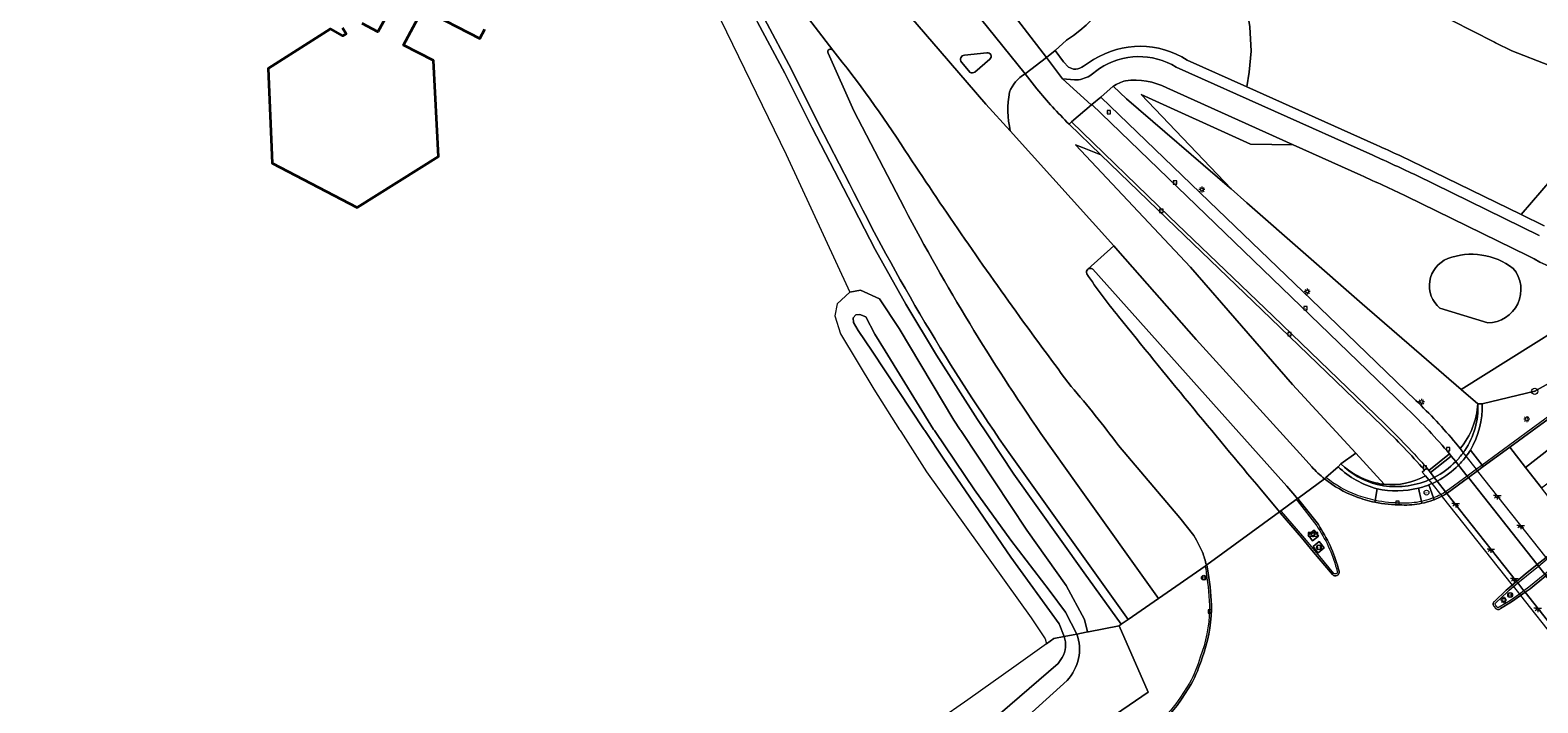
# Model space of a CAD drawing. Extents: x 152761 to 155748, y 459947 to 462743.
# Tile 53 of 256: x 153806 to 154006, y 460464 to 460553. Entities that reach past the tile are written whole.
import ezdxf
from ezdxf.enums import TextEntityAlignment as Align

# ---------------------------------------------------------------- set-up
doc = ezdxf.new("R2010")
doc.units = 0
doc.header["$LTSCALE"] = 0.75
doc.layers.get('0').update_dxf_attribs({"linetype": 'CONTINUOUS'})
for name, color, linetype, lineweight in [('B-RO-BV-GELEIDECONSTRUCTIE-GV', 251, 'CONTINUOUS', 18), ('B-RO-GR-BEPLANTING_CULTUUR_BOSPLANTSOEN-GV', 251, 'CONTINUOUS', 18), ('B-RO-GR-BOOM-S', 96, 'CONTINUOUS', 25), ('B-RO-GR-GROENVOORZIENING-GV', 251, 'CONTINUOUS', 18), ('B-RO-IE-MEUBILAIR_WEGMEUBILAIR-S', 251, 'CONTINUOUS', 25), ('B-RO-IE-TERREINAFSCHEIDING_KUNSTMATIG_MUUR-GV', 251, 'CONTINUOUS', 18), ('B-RO-KL-ET_LS_OV_LICHTMAST-S', 251, 'CONTINUOUS', 25), ('B-RO-KW-KUNSTWERK-GV', 251, 'CONTINUOUS', 18), ('B-RO-OG-BEBOUWING-GV', 6, 'CONTINUOUS', 35), ('B-RO-OG-TERREIN_CULTUURSCHEIDING-GV', 251, 'CONTINUOUS', 18), ('B-RO-OG-WATER-GV', 251, 'CONTINUOUS', 18), ('B-RO-OG-WATER_GREPPEL-GV', 251, 'CONTINUOUS', 18), ('B-RO-RI-GWA_KOLK-S', 251, 'CONTINUOUS', 25), ('B-RO-RI-GWA_RIOOLPUT-S', 251, 'CONTINUOUS', 25), ('B-RO-RI-HWA_GOOT_LIJNGOOT-G', 251, 'CONTINUOUS', 18), ('B-RO-VH-VERHARDING_ASFALT-GV', 251, 'CONTINUOUS', 18), ('B-RO-VH-VERHARDING_BETONSTRAATSTEEN-GV', 251, 'CONTINUOUS', 18), ('B-RO-VH-VERHARDING_GESLOTEN-GV', 251, 'CONTINUOUS', 18), ('B-RO-VH-VERHARDING_OPEN-GV', 251, 'CONTINUOUS', 18), ('B-RO-VH-VERHARDING_TEGEL-GV', 251, 'CONTINUOUS', 18), ('B-RO-VW-VERKEERSTEKEN_BORD-S', 251, 'CONTINUOUS', 25), ('B-RO-VW-VRI-S', 251, 'CONTINUOUS', 25)]:
    doc.layers.add(name, color=color, linetype=linetype, lineweight=lineweight)
doc.styles.add('NLCS-ISO', font='NLCS-ISO.ttf')

# ---------------------------------------------------------------- blocks, each defined once
blk = doc.blocks.new('SIE-WEG_VERKEERSBORD-SO')
at = {"color": 0, "linetype": 'ByBlock', "lineweight": 18}
blk.add_lwpolyline([(-1.125, -1.125), (1.125, -1.125), (1.125, 1.125), (-1.125, 1.125)], close=True, dxfattribs=at)
at = {"color": 0, "linetype": 'ByBlock', "lineweight": 18, "style": 'NLCS-ISO'}
blk.add_text('vb', height=1.5, dxfattribs=at).set_placement((0, 0), align=Align.MIDDLE_CENTER)
blk = doc.blocks.new('SIE-WEG_VERKEERSBORD_STRAATNAAM-SO')
at = {"color": 0, "linetype": 'ByBlock', "lineweight": 18}
blk.add_lwpolyline([(-3.25, -1.25), (3.25, -1.25), (3.25, 1.25), (-3.25, 1.25)], close=True, dxfattribs=at)
at = {"color": 0, "linetype": 'ByBlock', "lineweight": 18, "style": 'NLCS-ISO'}
blk.add_text('straat', height=1.5, dxfattribs=at).set_placement((0, 0.15), align=Align.MIDDLE_CENTER)
blk = doc.blocks.new('SKL-VRI_PAAL-SO')
at = {"lineweight": 18}
blk.add_circle((0, 0), 1.59, dxfattribs=at)
at = {"lineweight": 18, "style": 'NLCS-ISO'}
blk.add_text('vri', height=1.8, dxfattribs=at).set_placement((-0.06, 0.08), align=Align.MIDDLE_CENTER)
blk = doc.blocks.new('SKL-ET_OV_LICHTMAST-SO')
at = {"color": 0, "linetype": 'ByBlock', "lineweight": 18}
for points in [[(-1.25, 0), (-2, 0)], [(-1.41, 1.41), (-0.88, 0.88)], [(0, 2), (0, 1.25)], [(0.88, 0.88), (1.41, 1.41)], [(2, 0), (1.25, 0)], [(-1.41, -1.41), (-0.88, -0.88)], [(0, -1.25), (0, -2)], [(0.88, -0.88), (1.41, -1.41)]]:
    blk.add_lwpolyline(points, dxfattribs=at)
blk.add_circle((0, 0), 1, dxfattribs=at)
blk = doc.blocks.new('SRI-KOLK-SO')
at = {"color": 0, "linetype": 'ByBlock', "lineweight": 18}
blk.add_lwpolyline([(-1.125, -1.125), (1.125, -1.125), (1.125, 1.125), (-1.125, 1.125)], close=True, dxfattribs=at)
at = {"color": 0, "linetype": 'ByBlock', "lineweight": 18, "style": 'NLCS-ISO'}
blk.add_text('k', height=1.5, dxfattribs=at).set_placement((0, 0), align=Align.MIDDLE_CENTER)
blk = doc.blocks.new('SRI-PUT_INSPECTIEPUT_RIOOLPUT-SO')
at = {"color": 0, "linetype": 'ByBlock', "lineweight": 18}
blk.add_lwpolyline([(-1.12, -1.12), (1.12, -1.12), (1.12, 1.12), (-1.12, 1.12)], close=True, dxfattribs=at)
at = {"color": 0, "linetype": 'ByBlock', "lineweight": 18, "style": 'NLCS-ISO'}
blk.add_text('r', height=1.5, dxfattribs=at).set_placement((0, 0.28), align=Align.MIDDLE_CENTER)
blk = doc.blocks.new('SKL-ET_OV_LICHTPUNT-SO')
at = {"color": 0, "linetype": 'ByBlock', "lineweight": 18}
for points in [[(-1.25, 0), (-2.5, 0)], [(1.25, 0), (2.5, 0)], [(-0.92, -0.85), (-1.83, -1.7)], [(0, -1.25), (0, -2.5)], [(0.92, -0.85), (1.83, -1.7)]]:
    blk.add_lwpolyline(points, dxfattribs=at)
blk.add_lwpolyline([(0, 0), (1.25, 0, -1), (-1.25, 0)], format="xyb", close=True, dxfattribs=at)
blk = doc.blocks.new('SGR-BOOM_01-SO')
at = {"linetype": 'ByBlock', "lineweight": 18}
h = blk.add_hatch(color=0, dxfattribs=at)
h.dxf.hatch_style = 1
edge = h.paths.add_edge_path()
edge.add_arc((0, 0), 0.25, 0, 360)
at = {"color": 0, "linetype": 'ByBlock', "lineweight": 18}
for radius in [2, 0.25]:
    blk.add_circle((0, 0), radius, dxfattribs=at)

msp = doc.modelspace()

# ---------------------------------------------------------------- linework, layer by layer
at = {"layer": 'B-RO-BV-GELEIDECONSTRUCTIE-GV', "flags": 128}
for points in [[(154048.976, 460521.509), (154046.578, 460519.105), (154045.233, 460517.756), (154037.334, 460509.838), (154027.176, 460500.188), (154026.185, 460499.336), (154023.383, 460496.926), (154016.473, 460491.092), (154014.937, 460489.896), (154010.792, 460486.511), (154006.796, 460483.248), (154005.624, 460482.291), (154004.047, 460481.003), (154002.903, 460480.056), (154002.331, 460479.584), (154001.738, 460479.093), (154001.539, 460478.904), (153999.981, 460477.427)], [(154000.145, 460477.238), (154001.697, 460478.71), (154001.904, 460478.906), (154002.487, 460479.388), (154003.058, 460479.86), (154004.206, 460480.81), (154005.779, 460482.095), (154005.787, 460482.101), (154006.951, 460483.052), (154015.093, 460489.701), (154016.63, 460490.898), (154023.545, 460496.736), (154025.058, 460498.036), (154026.019, 460498.864), (154027.344, 460500.002), (154037.509, 460509.659), (154046.754, 460518.928), (154049.164, 460521.344)], [(154016.159, 460508.462), (154004.816, 460500.189), (153998.352, 460495.437), (153998.506, 460495.24), (154001.99, 460497.801), (154004.964, 460499.987), (154016.306, 460508.26)], [(154000.761, 460476.465), (154002.24, 460477.346), (154003.428, 460478.198), (154004.031, 460478.631), (154004.687, 460479.101), (154006.786, 460480.822), (154006.795, 460480.829), (154007.955, 460481.78), (154010.151, 460483.581), (154011.927, 460485.055), (154014.656, 460487.318), (154025.58, 460496.381), (154026.714, 460497.33), (154027.294, 460497.886), (154031.793, 460502.194)], [(154026.893, 460497.848), (154026.547, 460497.516), (154025.948, 460497.015), (154025.42, 460496.573), (154009.992, 460483.774), (154007.8, 460481.977), (154006.64, 460481.025), (154006.631, 460481.018), (154004.535, 460479.299), (154003.876, 460478.827), (154003.273, 460478.395), (154002.103, 460477.555), (154000.614, 460476.668)], [(153993.685, 460491.702), (153993.727, 460491.728), (153996.527, 460493.786), (153997.757, 460494.69), (153998.506, 460495.24), (153998.352, 460495.437), (153997.602, 460494.887), (153996.372, 460493.982), (153993.587, 460491.936), (153993.528, 460491.9)], [(153977.702, 460493.79), (153977.511, 460493.622)], [(153976.89, 460487.24), (153976.707, 460487.578), (153974.088, 460490.917), (153973.977, 460491.041), (153973.775, 460490.893)], [(153991.99, 460490.867), (153991.905, 460491.103)], [(153991.905, 460491.103), (153991.99, 460490.867)], [(153978.741, 460481.134), (153976.264, 460484.105), (153974.646, 460486.044), (153971.839, 460489.306), (153971.75, 460489.414), (153971.547, 460489.266), (153971.65, 460489.143), (153974.457, 460485.881), (153976.076, 460483.94), (153978.551, 460480.972)], [(153973.775, 460490.893), (153973.891, 460490.763), (153976.51, 460487.424), (153976.675, 460487.111)], [(153984.212, 460490.777), (153984.17, 460490.531)], [(153984.17, 460490.531), (153984.212, 460490.777)], [(153990.384, 460490.391), (153990.328, 460490.635)], [(153990.328, 460490.635), (153990.384, 460490.391)], [(153991.816, 460490.802), (153991.903, 460490.834), (153991.99, 460490.867)], [(153961.949, 460482.257), (153961.728, 460482.103)], [(153999.973, 460476.736), (154000.066, 460476.572)], [(154000.279, 460476.703), (154000.165, 460476.905)], [(153959.681, 460466.608), (153958.487, 460464.776)], [(153958.617, 460464.518), (153958.696, 460464.64), (153959.896, 460466.48)]]:
    msp.add_lwpolyline(points, dxfattribs=at)
at = {"layer": 'B-RO-BV-GELEIDECONSTRUCTIE-GV'}
for points in [[(153977.511, 460493.622, 0.0793855), (153981.629, 460491.277)], [(153981.718, 460491.511, -0.0785692), (153977.702, 460493.79)], [(153981.629, 460491.277, 0.0393164), (153984.17, 460490.531)], [(153984.212, 460490.777, -0.0394201), (153981.718, 460491.511)], [(153991.649, 460491.008, -0.0341232), (153990.328, 460490.635)], [(153991.905, 460491.103, -0.0103004), (153991.649, 460491.008)], [(153992.868, 460491.532, -0.0259076), (153991.905, 460491.103)], [(153991.99, 460490.867, 0.0264305), (153993.027, 460491.333)], [(153993.528, 460491.9, -0.0190255), (153992.868, 460491.532)], [(153993.027, 460491.333, 0.0189203), (153993.685, 460491.702)], [(153984.17, 460490.531, 0.0536454), (153987.732, 460490.174)], [(153987.737, 460490.424, -0.0536191), (153984.212, 460490.777)], [(153987.732, 460490.174, 0.0629816), (153990.384, 460490.391)], [(153990.328, 460490.635, -0.0636683), (153987.737, 460490.424)], [(153990.384, 460490.391, 0.0354965), (153991.816, 460490.802)], [(153976.675, 460487.111, -0.0849874), (153979.194, 460481.376)], [(153979.436, 460481.437, 0.0848561), (153976.89, 460487.24)], [(153961.728, 460482.103, -0.0226715), (153961.892, 460481.138)], [(153961.892, 460481.138, -0.0358144), (153962.327, 460476.309)], [(153962.14, 460481.173, 0.0247884), (153961.949, 460482.257)], [(153962.577, 460476.307, 0.0355613), (153962.14, 460481.173)], [(153978.551, 460480.972, 0.347926), (153979.177, 460480.854)], [(153979.194, 460481.376, -0.7882305), (153978.741, 460481.134)], [(153979.307, 460480.951, 0.261465), (153979.436, 460481.437)], [(153979.177, 460480.854, 0.07397), (153979.307, 460480.951)], [(153999.981, 460477.427, 0.4659795), (153999.973, 460476.736)], [(154000.165, 460476.905, -0.5286064), (154000.145, 460477.238)], [(153962.327, 460476.309, -0.0807708), (153961.093, 460470.046)], [(153961.331, 460469.968, 0.0804768), (153962.577, 460476.307)], [(154000.066, 460476.572, 0.447292), (154000.761, 460476.465)], [(154000.614, 460476.668, -0.4570329), (154000.279, 460476.703)], [(153961.093, 460470.046, -0.0540613), (153959.681, 460466.608)], [(153959.896, 460466.48, 0.0537199), (153961.331, 460469.968)], [(153958.487, 460464.776, -0.0851394), (153955.588, 460461.484)], [(153956.914, 460462.343, 0.0541034), (153958.617, 460464.518)]]:
    msp.add_lwpolyline(points, format="xyb", dxfattribs=at)
at = {"layer": 'B-RO-GR-BEPLANTING_CULTUUR_BOSPLANTSOEN-GV', "flags": 128}
for points in [[(153925.206, 460586.581), (153926.497, 460585.942), (153940.42, 460579.628), (153951.352, 460574.589), (153955.904, 460572.33), (153959.953, 460570.321), (153968.478, 460566.103), (153980.478, 460560.473), (153991.59, 460555.618), (153999.875, 460551.399), (154000, 460551.335), (154000.125, 460551.271), (154002.253, 460550.187), (154012.251, 460546.329), (154017.168, 460544.372), (154020.244, 460551.787), (154000, 460559.361), (153963.915, 460575.194), (153953.128, 460579.93), (153941.362, 460584.972), (153927.619, 460591.115)], [(153913.116, 460516.74), (153912.779, 460515.188), (153913.531, 460512.812), (153917.93, 460505.475), (153921.361, 460500.125), (153921.441, 460500), (153921.521, 460499.875), (153924.932, 460494.557), (153938.748, 460475.239), (153940.609, 460472.486), (153940.768, 460471.822), (153941.743, 460472.518), (153943.096, 460472.782), (153942.439, 460474.479), (153936.066, 460483.258), (153927.101, 460496.379), (153924.784, 460499.875), (153924.701, 460500), (153924.618, 460500.125), (153917.746, 460510.495), (153915.879, 460513.224), (153915.246, 460514.298), (153915.216, 460514.922), (153915.588, 460515.32), (153916.104, 460515.352), (153916.899, 460515.02), (153918.082, 460512.772), (153919.439, 460510.547), (153925.856, 460500.162), (153925.881, 460500.125), (153925.966, 460500), (153926.051, 460499.875), (153931.273, 460492.178), (153936.043, 460485.536), (153941.121, 460478.929), (153943.3, 460476.003), (153944.785, 460473.113), (153946.01, 460473.352), (153946.187, 460473.387), (153945.772, 460475.045), (153943.384, 460479.532), (153938.175, 460486.839), (153929.535, 460499.875), (153929.452, 460500), (153929.369, 460500.125), (153928.54, 460501.376), (153921.305, 460513.509), (153918.71, 460517.416), (153916.187, 460518.56), (153914.771, 460518.32)]]:
    msp.add_lwpolyline(points, close=True, dxfattribs=at)
for points in [[(154017.168, 460544.372), (154012.251, 460546.329), (154002.253, 460550.187), (154000.125, 460551.271), (154000, 460551.335), (153999.875, 460551.399), (153991.59, 460555.618), (153980.478, 460560.473), (153968.478, 460566.103), (153959.953, 460570.321), (153955.904, 460572.33), (153959.287, 460569.796), (153961.986, 460567.013), (153964.568, 460563.141), (153965.982, 460559.931), (153967.116, 460556.576), (153967.628, 460553.367), (153967.83, 460550.152), (153967.564, 460547.399), (153967.243, 460545.446), (153984.443, 460537.726)], [(153897.7, 460554.351), (153906.349, 460536.501), (153914.771, 460518.32), (153916.187, 460518.56), (153918.71, 460517.416), (153921.305, 460513.509), (153928.54, 460501.376), (153929.369, 460500.125), (153929.452, 460500), (153929.535, 460499.875), (153938.175, 460486.839), (153943.384, 460479.532), (153945.772, 460475.045), (153946.187, 460473.387), (153946.34, 460473.417), (153950.36, 460474.202), (153950.661, 460474.411), (153945.763, 460481.212), (153936.468, 460494.259), (153933.091, 460499.322), (153933.008, 460499.447), (153932.926, 460499.57), (153931.656, 460501.474), (153926.246, 460509.983), (153922.172, 460516.713), (153918.14, 460523.95), (153914.537, 460530.859), (153909.751, 460540.111), (153906.176, 460547.256), (153902.587, 460554)], [(153990.287, 460535.011), (154003.502, 460528.553), (154007.623, 460533.323), (154022.955, 460542.114), (154022.214, 460542.363), (154017.168, 460544.372)]]:
    msp.add_lwpolyline(points, dxfattribs=at)
at = {"layer": 'B-RO-GR-BEPLANTING_CULTUUR_BOSPLANTSOEN-GV'}
msp.add_lwpolyline([(153984.443, 460537.726, -0.0083347), (153990.287, 460535.011)], format="xyb", dxfattribs=at)
at = {"layer": 'B-RO-GR-GROENVOORZIENING-GV', "flags": 128}
for points in [[(153997.779, 460503.545), (153995.592, 460505.437), (153982.511, 460516.755), (153967.257, 460530.125), (153965.172, 460531.953), (153964.945, 460532.152), (153951.351, 460543.845), (153949.583, 460545.522), (153947.958, 460544.092), (153962.273, 460530.273), (153979.184, 460514.01), (153989.581, 460503.987)], [(153945.515, 460537.428), (153944.622, 460537.784), (153959.801, 460521.602), (153973.263, 460506.104), (153981.636, 460497.018), (153985.421, 460492.91)], [(153985.184, 460500.607), (153970.422, 460514.838), (153956.681, 460528.026), (153947.968, 460536.45), (153945.515, 460537.428)], [(153995.592, 460505.437), (153997.779, 460503.545), (153998.345, 460503.544), (154005.294, 460505.196), (154011.421, 460508.653), (154018.525, 460512.93), (154023.417, 460516.039), (154025.466, 460519.789)], [(154017.664, 460519.288), (153995.592, 460505.437)], [(154026.029, 460519.752), (154025.965, 460519.899), (154025.466, 460519.789), (154023.417, 460516.039), (154018.525, 460512.93), (154011.421, 460508.653), (154005.294, 460505.196), (153998.345, 460503.544)], [(153996.797, 460497.431), (153998.352, 460495.437), (153998.506, 460495.24), (154001.99, 460497.801), (154004.964, 460499.987), (154016.306, 460508.26)], [(153985.421, 460492.91), (153981.636, 460497.018), (153979.673, 460495.593)], [(153994.878, 460498.346), (153995.441, 460497.628)], [(153979.326, 460495.215), (153977.702, 460493.79), (153977.519, 460493.629), (153977.511, 460493.622)], [(153990.874, 460494.044), (153990.408, 460494.523), (153990.721, 460494.788)], [(153984.17, 460490.531), (153984.212, 460490.777), (153984.471, 460492.302)], [(153961.949, 460482.257), (153961.909, 460482.229), (153961.728, 460482.103), (153955.573, 460477.825), (153951.556, 460475.033), (153950.661, 460474.411), (153950.36, 460474.202), (153954.208, 460465.427), (153937.913, 460454.293), (153918.505, 460440.899), (153911.846, 460436.304), (153892.755, 460420.817), (153891.519, 460419.768), (153882.176, 460411.839), (153868.788, 460398.624), (153859.969, 460388.943), (153847.219, 460374.788), (153840.185, 460368.69), (153827.938, 460352.574), (153820.366, 460342.378), (153814.315, 460333.835), (153807.295, 460323.362), (153799.042, 460309.658)], [(153937.913, 460454.293), (153954.208, 460465.427), (153950.36, 460474.202), (153946.34, 460473.417)], [(153946.34, 460473.417), (153946.187, 460473.387), (153946.01, 460473.352), (153944.785, 460473.113)], [(153943.096, 460472.782), (153941.743, 460472.518), (153940.768, 460471.822), (153936.76, 460468.958), (153930.395, 460464.41), (153928.913, 460463.38), (153908.665, 460449.306), (153902.802, 460445.098), (153891.917, 460437.287), (153889.828, 460435.788), (153869.017, 460422.034)], [(153943.483, 460466.983), (153936.541, 460460.671), (153913.001, 460444.956), (153912.887, 460444.88), (153896.13, 460433.197), (153888.788, 460427.683), (153883.49, 460423.702), (153881.754, 460426.021), (153890.794, 460432.77), (153895.476, 460436.265), (153908.76, 460444.626), (153912.147, 460446.757), (153934.65, 460462.604), (153942.302, 460469.224), (153942.861, 460470.016)], [(153958.617, 460464.518), (153958.696, 460464.64), (153959.896, 460466.48)]]:
    msp.add_lwpolyline(points, dxfattribs=at)
at = {"layer": 'B-RO-GR-GROENVOORZIENING-GV'}
for points in [[(153989.581, 460503.987, -0.0270636), (153994.878, 460498.346)], [(153995.441, 460497.628, 0.1588398), (153997.779, 460503.545)], [(153998.345, 460503.544, -0.1445765), (153996.797, 460497.431)], [(153990.721, 460494.788, 0.0204303), (153985.184, 460500.607)], [(153984.471, 460492.302, -0.1261043), (153979.326, 460495.215)], [(153979.673, 460495.593, 0.1239402), (153984.264, 460493.1)], [(153977.511, 460493.622, 0.0793855), (153981.629, 460491.277)], [(153984.264, 460493.1, 0.0309889), (153985.421, 460492.91)], [(153985.421, 460492.91, 0.1532789), (153990.874, 460494.044)], [(153981.629, 460491.277, 0.0393164), (153984.17, 460490.531)], [(153962.14, 460481.173, 0.0247884), (153961.949, 460482.257)], [(153962.577, 460476.307, 0.0355613), (153962.14, 460481.173)], [(153961.331, 460469.968, 0.0804768), (153962.577, 460476.307)], [(153944.785, 460473.113, -0.2818584), (153943.483, 460466.983)], [(153942.861, 460470.016, 0.2201814), (153943.096, 460472.782)], [(153959.896, 460466.48, 0.0537199), (153961.331, 460469.968)], [(153956.914, 460462.343, 0.0541034), (153958.617, 460464.518)]]:
    msp.add_lwpolyline(points, format="xyb", dxfattribs=at)
at = {"layer": 'B-RO-IE-TERREINAFSCHEIDING_KUNSTMATIG_MUUR-GV'}
for points in [[(153997.779, 460503.545, -0.1601171), (153996.066, 460497.392)], [(153996.797, 460497.431, 0.1445765), (153998.345, 460503.544)], [(153995.858, 460497.095, -0.0359336), (153994.853, 460495.901)], [(153996.066, 460497.392, -0.0061001), (153995.858, 460497.095)], [(153996.241, 460496.61, 0.0223826), (153996.797, 460497.431)], [(153979.326, 460495.215, 0.1261043), (153984.471, 460492.302)], [(153984.494, 460492.871, -0.1324067), (153979.673, 460495.593)], [(153994.853, 460495.901, -0.0821105), (153992.018, 460493.807)], [(153992.397, 460493.328, 0.0783118), (153995.229, 460495.426)], [(153995.229, 460495.426, 0.0337049), (153996.241, 460496.61)], [(153990.959, 460493.335, -0.1478774), (153984.494, 460492.871)], [(153991.324, 460493.482, -0.0080215), (153990.959, 460493.335)], [(153991.286, 460492.822, 0.0117867), (153991.708, 460492.997)], [(153992.018, 460493.807, -0.0163198), (153991.324, 460493.482)], [(153991.708, 460492.997, 0.0169371), (153992.397, 460493.328)], [(153984.471, 460492.302, 0.111069), (153989.927, 460492.396)], [(153989.927, 460492.396, 0.0147928), (153990.67, 460492.601)], [(153990.67, 460492.601, 0.0139763), (153991.286, 460492.822)]]:
    msp.add_lwpolyline(points, format="xyb", dxfattribs=at)
at = {"layer": 'B-RO-IE-TERREINAFSCHEIDING_KUNSTMATIG_MUUR-GV', "flags": 128}
for points in [[(153998.345, 460503.544), (153997.779, 460503.545)], [(153979.673, 460495.593), (153979.326, 460495.215)]]:
    msp.add_lwpolyline(points, dxfattribs=at)
at = {"layer": 'B-RO-KW-KUNSTWERK-GV'}
for points in [[(153995.858, 460497.095, -0.0359336), (153994.853, 460495.901)], [(153994.853, 460495.901, -0.0821105), (153992.018, 460493.807)], [(153992.018, 460493.807, -0.0163198), (153991.324, 460493.482)]]:
    msp.add_lwpolyline(points, format="xyb", dxfattribs=at)
at = {"layer": 'B-RO-KW-KUNSTWERK-GV', "flags": 128}
for points in [[(154020.284, 460466.171), (154019.903, 460466.654), (154018.385, 460468.576), (154016.467, 460471.005), (154016.357, 460471.144), (154012.886, 460475.537), (154012.727, 460475.74), (154007.955, 460481.78), (154007.8, 460481.977), (154006.951, 460483.052), (154006.796, 460483.248), (153997.757, 460494.69), (153997.602, 460494.887), (153996.241, 460496.61), (153995.858, 460497.095)], [(153991.324, 460493.482), (153991.708, 460492.997), (153992.868, 460491.532), (153993.027, 460491.333), (153993.087, 460491.256), (154002.331, 460479.584), (154002.487, 460479.388), (154003.273, 460478.395), (154003.428, 460478.198), (154008.229, 460472.137), (154008.723, 460471.513), (154008.889, 460471.304), (154011.865, 460467.546), (154011.975, 460467.407), (154013.852, 460465.036), (154015.432, 460463.042), (154015.788, 460462.592)]]:
    msp.add_lwpolyline(points, dxfattribs=at)
at = {"layer": 'B-RO-OG-BEBOUWING-GV', "flags": 128}
for points in [[(153854.99, 460557.47), (153852.412, 460552.704), (153850.319, 460553.82)], [(153847.713, 460553.249), (153848.204, 460552.44), (153847.777, 460552.2), (153846.124, 460553.122), (153837.894, 460547.885), (153838.446, 460535.337), (153849.642, 460529.508), (153860.419, 460536.256), (153859.766, 460548.935), (153855.788, 460550.959), (153858.329, 460555.722), (153865.864, 460551.844), (153866.547, 460553.087)]]:
    msp.add_lwpolyline(points, dxfattribs=at)
at = {"layer": 'B-RO-OG-TERREIN_CULTUURSCHEIDING-GV', "flags": 128}
for points in [[(153959.36, 460548.985), (153967.243, 460545.446), (153967.564, 460547.399), (153967.83, 460550.152), (153967.628, 460553.367), (153967.116, 460556.576), (153965.982, 460559.931), (153964.568, 460563.141), (153961.986, 460567.013), (153959.287, 460569.796), (153955.904, 460572.33), (153951.352, 460574.589), (153940.42, 460579.628), (153926.497, 460585.942), (153925.206, 460586.581), (153916.475, 460590.9), (153899.85, 460599.031), (153881.986, 460607.794), (153863.032, 460617.326), (153849.396, 460624.163), (153831.468, 460633.486), (153818.493, 460639.951), (153798.031, 460650.015)], [(153893.505, 460571.347), (153892.48, 460571.291), (153892.352, 460571.304), (153896.101, 460565.319), (153898.421, 460561.348), (153899.427, 460559.742), (153902.587, 460554), (153906.176, 460547.256), (153909.751, 460540.111), (153914.537, 460530.859), (153918.14, 460523.95), (153922.172, 460516.713), (153926.246, 460509.983), (153931.656, 460501.474), (153932.926, 460499.57), (153933.008, 460499.447), (153933.091, 460499.322), (153936.468, 460494.259), (153945.763, 460481.212), (153950.661, 460474.411), (153951.556, 460475.033), (153936.021, 460496.79)], [(153912.514, 460550.299), (153902.301, 460563.632), (153896.387, 460571.503), (153893.505, 460571.347), (153896.951, 460565.845), (153899.284, 460561.852), (153900.291, 460560.247), (153903.482, 460554.448), (153907.051, 460547.742), (153910.639, 460540.57), (153914.733, 460532.627)], [(153914.733, 460532.627), (153910.639, 460540.57), (153907.051, 460547.742), (153903.482, 460554.448), (153900.291, 460560.247), (153899.284, 460561.852), (153896.951, 460565.845), (153893.505, 460571.347)], [(153943.408, 460551.609), (153941.909, 460550.257), (153943.019, 460548.733), (153943.686, 460548.066), (153944.344, 460547.776), (153944.661, 460547.787)], [(153921.995, 460529.412), (153915.296, 460542.26), (153911.931, 460549.89)], [(153911.931, 460549.89), (153915.296, 460542.26), (153921.995, 460529.412)], [(153945.665, 460548.169), (153947.003, 460549.052)], [(153939.499, 460545.189), (153937.936, 460547.167)], [(153949.583, 460545.522), (153951.351, 460543.845), (153964.945, 460532.152), (153965.172, 460531.953), (153953.301, 460544.417), (153967.728, 460537.866), (153973.359, 460537.793), (153956.678, 460545.31)], [(153982.319, 460533.755), (153973.359, 460537.793), (153967.728, 460537.866), (153953.301, 460544.417), (153965.172, 460531.953), (153967.257, 460530.125), (153982.511, 460516.755), (153995.592, 460505.437), (154017.664, 460519.288)], [(154037.87, 460535.736), (154035.903, 460536.748), (154029.978, 460539.756), (154022.955, 460542.114), (154007.623, 460533.323), (154003.502, 460528.553), (154006.537, 460527.07)], [(153935.99, 460539.627), (153949.665, 460524.408), (153950.211, 460523.801), (153960.55, 460512.028), (153974.696, 460496.499), (153975.828, 460495.22)], [(153977.519, 460493.629), (153977.702, 460493.79), (153979.326, 460495.215), (153979.673, 460495.593), (153981.636, 460497.018), (153973.263, 460506.104), (153959.801, 460521.602), (153944.622, 460537.784), (153945.515, 460537.428), (153947.968, 460536.45), (153943.756, 460540.514)], [(154004.453, 460523.118), (153988.314, 460530.995)], [(153992.753, 460516.175), (153999.083, 460514.266)], [(153999.083, 460514.266), (153992.753, 460516.175)], [(153936.021, 460496.79), (153951.556, 460475.033), (153955.573, 460477.825), (153944.904, 460492.765), (153940.032, 460499.64)], [(153940.032, 460499.64), (153944.904, 460492.765), (153955.573, 460477.825), (153961.728, 460482.103), (153961.909, 460482.229)], [(153961.383, 460483.93), (153960.583, 460485.523), (153960.226, 460486.151), (153958.414, 460488.453), (153950.268, 460498.047)]]:
    msp.add_lwpolyline(points, dxfattribs=at)
at = {"layer": 'B-RO-OG-TERREIN_CULTUURSCHEIDING-GV'}
for points in [[(153951.514, 460566.021, -0.257134), (153943.408, 460551.609)], [(153947.003, 460549.052, -0.2904425), (153959.36, 460548.985)], [(153911.931, 460549.89, -0.9376505), (153912.514, 460550.299)], [(153912.514, 460550.299, 0.9376505), (153911.931, 460549.89)], [(153922.069, 460537.068, 0.0260698), (153912.514, 460550.299)], [(153937.936, 460547.167, 0.1741854), (153935.872, 460544.719)], [(153944.661, 460547.787, 0.1072084), (153945.665, 460548.169)], [(153943.756, 460540.514, -0.0270553), (153939.499, 460545.189)], [(153951.192, 460546.248, 0.0621222), (153949.583, 460545.522)], [(153956.678, 460545.31, 0.1560227), (153951.192, 460546.248)], [(153935.872, 460544.719, 0.0997654), (153935.99, 460539.627)], [(153937.199, 460515.101, -0.0111894), (153922.069, 460537.068)], [(153988.314, 460530.995, 0.0046775), (153982.319, 460533.755)], [(153914.733, 460532.627, 0.0372724), (153936.021, 460496.79)], [(153936.021, 460496.79, -0.0372724), (153914.733, 460532.627)], [(153930.627, 460514.171, -0.0170521), (153921.995, 460529.412)], [(153921.995, 460529.412, 0.0170521), (153930.627, 460514.171)], [(154002.458, 460521.45, 0.2585067), (153993.804, 460522.739)], [(153993.804, 460522.739, -0.2585067), (154002.458, 460521.45)], [(154017.664, 460519.288, -0.1236704), (154004.453, 460523.118)], [(153993.804, 460522.739, 0.563522), (153992.753, 460516.175)], [(153992.753, 460516.175, -0.563522), (153993.804, 460522.739)], [(153999.083, 460514.266, 0.6382235), (154002.458, 460521.45)], [(154002.458, 460521.45, -0.6382235), (153999.083, 460514.266)], [(153944.022, 460505.846, -0.0048532), (153937.199, 460515.101)], [(153940.032, 460499.64, -0.0150478), (153930.627, 460514.171)], [(153930.627, 460514.171, 0.0150478), (153940.032, 460499.64)], [(153950.268, 460498.047, 0.0202879), (153944.022, 460505.846)], [(153975.828, 460495.22, 0.0371751), (153977.519, 460493.629)], [(153961.909, 460482.229, 0.0211421), (153961.383, 460483.93)]]:
    msp.add_lwpolyline(points, format="xyb", dxfattribs=at)
at = {"layer": 'B-RO-OG-WATER-GV', "flags": 128}
msp.add_lwpolyline([(153944.785, 460473.113), (153943.3, 460476.003), (153941.121, 460478.929), (153936.043, 460485.536), (153931.273, 460492.178), (153926.051, 460499.875), (153925.966, 460500), (153925.881, 460500.125), (153925.856, 460500.162), (153919.439, 460510.547), (153918.082, 460512.772), (153916.899, 460515.02), (153916.104, 460515.352), (153915.588, 460515.32), (153915.216, 460514.922), (153915.246, 460514.298), (153915.879, 460513.224), (153917.746, 460510.495), (153924.618, 460500.125), (153924.701, 460500), (153924.784, 460499.875), (153927.101, 460496.379), (153936.066, 460483.258), (153942.439, 460474.479), (153943.096, 460472.782), (153944.276, 460473.013)], close=True, dxfattribs=at)
at = {"layer": 'B-RO-OG-WATER_GREPPEL-GV', "flags": 128}
for points in [[(153944.785, 460473.113), (153944.276, 460473.013), (153943.096, 460472.782)], [(153942.861, 460470.016), (153942.302, 460469.224), (153934.65, 460462.604), (153912.147, 460446.757), (153908.76, 460444.626), (153895.476, 460436.265), (153890.794, 460432.77), (153881.754, 460426.021), (153883.49, 460423.702), (153888.788, 460427.683), (153896.13, 460433.197), (153912.887, 460444.88), (153913.001, 460444.956), (153936.541, 460460.671), (153943.483, 460466.983)]]:
    msp.add_lwpolyline(points, dxfattribs=at)
at = {"layer": 'B-RO-OG-WATER_GREPPEL-GV'}
for points in [[(153943.483, 460466.983, 0.2818584), (153944.785, 460473.113)], [(153943.096, 460472.782, -0.2201814), (153942.861, 460470.016)]]:
    msp.add_lwpolyline(points, format="xyb", dxfattribs=at)
at = {"layer": 'B-RO-RI-HWA_GOOT_LIJNGOOT-G', "flags": 128}
msp.add_lwpolyline([(153944.057, 460540.806), (153956.968, 460528.323), (153970.709, 460515.136), (153985.472, 460500.904)], dxfattribs=at)
at = {"layer": 'B-RO-RI-HWA_GOOT_LIJNGOOT-G'}
msp.add_lwpolyline([(153985.472, 460500.904, -0.0202562), (153991.032, 460495.061)], format="xyb", dxfattribs=at)
at = {"layer": 'B-RO-VH-VERHARDING_ASFALT-GV', "flags": 128}
for points in [[(153910.962, 460567.792), (153905.854, 460571.718), (153903.177, 460574.081), (153894.41, 460581.104), (153891.233, 460577.113), (153893.57, 460574.857), (153894.653, 460573.811), (153895.303, 460572.946), (153896.387, 460571.503), (153902.301, 460563.632), (153912.514, 460550.299)], [(153946.256, 460521.345), (153949.665, 460524.408), (153935.99, 460539.627), (153932.749, 460543.152), (153926.731, 460550.161), (153920.9, 460556.931)], [(153920.9, 460556.931), (153926.731, 460550.161), (153932.749, 460543.152), (153935.99, 460539.627)], [(153938.178, 460558.595), (153936.5, 460557.322), (153935.299, 460556.411), (153940.761, 460549.344), (153941.909, 460550.257)], [(153937.936, 460547.167), (153932.042, 460554.471)], [(153941.909, 460550.257), (153943.408, 460551.609)], [(153930.668, 460547.359), (153929.534, 460548.719)], [(153929.917, 460549.638), (153932.893, 460549.961)], [(153933.288, 460549.117), (153931.317, 460547.381)], [(153943.756, 460540.514), (153944.057, 460540.806), (153946.71, 460543.058), (153946.689, 460543.079), (153942.893, 460546.495), (153940.761, 460549.344), (153937.936, 460547.167), (153939.499, 460545.189)], [(153947.78, 460547.886), (153946.5, 460546.917)], [(153983.907, 460536.404), (153957.914, 460548.055)], [(153944.454, 460546.352), (153942.893, 460546.495), (153946.689, 460543.079), (153946.71, 460543.058), (153946.757, 460543.098), (153947.958, 460544.092), (153949.583, 460545.522)], [(153956.678, 460545.31), (153973.359, 460537.793), (153982.319, 460533.755)], [(154005.908, 460525.789), (153989.737, 460533.714)], [(153988.314, 460530.995), (154004.453, 460523.118)], [(153975.828, 460495.22), (153974.696, 460496.499), (153960.55, 460512.028), (153950.211, 460523.801), (153949.665, 460524.408), (153946.256, 460521.345)], [(153946.881, 460521.325), (153971.388, 460493.954), (153972.531, 460492.643), (153973.598, 460491.421), (153973.927, 460491.004), (153973.977, 460491.041), (153977.511, 460493.622), (153977.519, 460493.629)], [(153950.268, 460498.047), (153958.414, 460488.453), (153960.226, 460486.151), (153960.583, 460485.523), (153961.383, 460483.93)], [(153961.909, 460482.229), (153961.949, 460482.257), (153971.547, 460489.266), (153971.556, 460489.273), (153970.284, 460490.793), (153969.148, 460492.173)]]:
    msp.add_lwpolyline(points, dxfattribs=at)
at = {"layer": 'B-RO-VH-VERHARDING_ASFALT-GV'}
for points in [[(153943.408, 460551.609, 0.257134), (153951.514, 460566.021)], [(153912.514, 460550.299, -0.0260698), (153922.069, 460537.068)], [(153929.534, 460548.719, -0.5687247), (153929.917, 460549.638)], [(153932.893, 460549.961, -0.7383474), (153933.288, 460549.117)], [(153957.914, 460548.055, 0.2902127), (153947.78, 460547.886)], [(153931.317, 460547.381, -0.2095736), (153930.668, 460547.359)], [(153935.872, 460544.719, -0.1741854), (153937.936, 460547.167)], [(153946.5, 460546.917, -0.1335078), (153944.454, 460546.352)], [(153939.499, 460545.189, 0.0270553), (153943.756, 460540.514)], [(153949.583, 460545.522, -0.0621222), (153951.192, 460546.248)], [(153951.192, 460546.248, -0.1560227), (153956.678, 460545.31)], [(153935.99, 460539.627, -0.0997654), (153935.872, 460544.719)], [(153922.069, 460537.068, 0.0111894), (153937.199, 460515.101)], [(153989.737, 460533.714, 0.0027847), (153983.907, 460536.404)], [(153982.319, 460533.755, -0.0046775), (153988.314, 460530.995)], [(154004.453, 460523.118, 0.1236704), (154017.664, 460519.288)], [(153946.098, 460520.74, -0.3502657), (153946.256, 460521.345)], [(153946.256, 460521.345, -0.3488012), (153946.881, 460521.325)], [(153950.284, 460515.102, -0.0244377), (153946.098, 460520.74)], [(153937.199, 460515.101, 0.0048532), (153944.022, 460505.846)], [(153969.148, 460492.173, -0.0055759), (153950.284, 460515.102)], [(153944.022, 460505.846, -0.0202879), (153950.268, 460498.047)], [(153977.519, 460493.629, -0.0371751), (153975.828, 460495.22)], [(153961.383, 460483.93, -0.0211421), (153961.909, 460482.229)]]:
    msp.add_lwpolyline(points, format="xyb", dxfattribs=at)
at = {"layer": 'B-RO-VH-VERHARDING_ASFALT-GV', "flags": 128}
msp.add_lwpolyline([(153935.299, 460556.411), (153932.042, 460554.471), (153937.936, 460547.167), (153940.761, 460549.344)], close=True, dxfattribs=at)
at = {"layer": 'B-RO-VH-VERHARDING_BETONSTRAATSTEEN-GV'}
for points in [[(153929.917, 460549.638, 0.5687247), (153929.534, 460548.719)], [(153933.288, 460549.117, 0.7383474), (153932.893, 460549.961)], [(153930.668, 460547.359, 0.2095736), (153931.317, 460547.381)], [(153946.256, 460521.345, 0.3502657), (153946.098, 460520.74)], [(153946.881, 460521.325, 0.3488012), (153946.256, 460521.345)], [(153946.098, 460520.74, 0.0244377), (153950.284, 460515.102)], [(153950.284, 460515.102, 0.0055759), (153969.148, 460492.173)]]:
    msp.add_lwpolyline(points, format="xyb", dxfattribs=at)
at = {"layer": 'B-RO-VH-VERHARDING_BETONSTRAATSTEEN-GV', "flags": 128}
for points in [[(153929.534, 460548.719), (153930.668, 460547.359)], [(153932.893, 460549.961), (153929.917, 460549.638)], [(153931.317, 460547.381), (153933.288, 460549.117)], [(153969.148, 460492.173), (153970.284, 460490.793), (153971.556, 460489.273), (153971.75, 460489.414), (153973.775, 460490.893), (153973.927, 460491.004), (153973.598, 460491.421), (153972.531, 460492.643), (153971.388, 460493.954), (153946.881, 460521.325)]]:
    msp.add_lwpolyline(points, dxfattribs=at)
at = {"layer": 'B-RO-VH-VERHARDING_GESLOTEN-GV', "flags": 128}
for points in [[(153988.462, 460502.893), (153986.949, 460504.347), (153946.757, 460543.098), (153946.71, 460543.058), (153944.057, 460540.806)], [(153944.057, 460540.806), (153943.756, 460540.514), (153947.968, 460536.45), (153956.681, 460528.026), (153970.422, 460514.838), (153985.184, 460500.607)], [(154016.306, 460508.26), (154004.964, 460499.987), (154001.99, 460497.801), (154004.072, 460495.13), (154019.951, 460507.486), (154023.783, 460510.469), (154033.115, 460518.107), (154041.859, 460526.7), (154049.089, 460535.256), (154048.665, 460535.747)], [(154048.665, 460535.747), (154049.089, 460535.256), (154041.859, 460526.7), (154033.115, 460518.107), (154023.783, 460510.469), (154019.951, 460507.486), (154004.072, 460495.13), (154006.178, 460492.429), (154017.481, 460500.965), (154022.084, 460504.697), (154032.1, 460512.819), (154039.795, 460519.369), (154045.395, 460524.647), (154049.282, 460528.55)], [(153990.721, 460494.788), (153991.032, 460495.061), (153991.286, 460494.738), (153994.05, 460496.922)], [(153999.981, 460477.427), (154001.539, 460478.904), (154001.738, 460479.093), (154002.331, 460479.584), (154002.903, 460480.056), (154004.047, 460481.003), (154005.624, 460482.291), (154006.796, 460483.248), (154010.792, 460486.511), (154008.405, 460489.573), (154006.178, 460492.429), (154004.072, 460495.13), (154001.99, 460497.801), (153998.506, 460495.24), (153997.757, 460494.69), (153996.527, 460493.786), (153993.727, 460491.728), (153993.685, 460491.702)], [(153995.441, 460497.628), (153995.858, 460497.095)], [(153994.853, 460495.901), (153994.27, 460496.637), (153991.509, 460494.455), (153992.018, 460493.807)], [(153996.372, 460493.982), (153995.229, 460495.426), (153994.853, 460495.901)], [(153977.511, 460493.622), (153973.977, 460491.041), (153974.088, 460490.917), (153976.707, 460487.578), (153976.89, 460487.24)], [(153991.324, 460493.482), (153990.874, 460494.044)], [(153991.324, 460493.482), (153991.708, 460492.997), (153992.868, 460491.532), (153993.027, 460491.333), (153993.087, 460491.256), (154002.331, 460479.584), (154002.487, 460479.388), (154003.273, 460478.395), (154003.428, 460478.198), (154008.229, 460472.137), (154008.723, 460471.513), (154008.889, 460471.304)], [(154016.257, 460463.186), (154015.899, 460463.638), (154014.435, 460465.487), (154012.552, 460467.866), (154012.442, 460468.005), (154009.308, 460471.964), (154009.146, 460472.169), (154008.806, 460472.599), (154004.031, 460478.631), (154003.876, 460478.827), (154003.058, 460479.86), (154002.903, 460480.056), (153993.685, 460491.702), (153993.528, 460491.9), (153992.397, 460493.328), (153992.018, 460493.807)], [(153992.018, 460493.807), (153992.397, 460493.328), (153993.528, 460491.9), (153993.685, 460491.702), (154002.903, 460480.056), (154003.058, 460479.86), (154003.876, 460478.827), (154004.031, 460478.631), (154008.806, 460472.599), (154009.146, 460472.169), (154009.308, 460471.964), (154012.442, 460468.005), (154012.552, 460467.866), (154014.435, 460465.487), (154015.899, 460463.638), (154016.257, 460463.186)], [(154018.934, 460465.473), (154018.562, 460465.944), (154017.209, 460467.652), (154015.298, 460470.067), (154015.188, 460470.207), (154011.737, 460474.567), (154011.58, 460474.766), (154011.553, 460474.799), (154006.786, 460480.822), (154006.631, 460481.018), (154005.779, 460482.095), (154005.624, 460482.291), (153996.527, 460493.786), (153996.372, 460493.982)], [(153978.551, 460480.972), (153976.076, 460483.94), (153974.457, 460485.881), (153971.65, 460489.143), (153971.547, 460489.266), (153961.949, 460482.257)], [(153991.99, 460490.867), (153991.903, 460490.834), (153991.816, 460490.802)], [(154013.23, 460476.143), (154013.242, 460476.153), (154016.86, 460478.552), (154016.95, 460478.613), (154014.85, 460481.306), (154012.541, 460484.268), (154011.927, 460485.055), (154010.151, 460483.581), (154007.955, 460481.78), (154006.795, 460480.829), (154006.786, 460480.822), (154004.687, 460479.101), (154004.031, 460478.631), (154003.428, 460478.198), (154002.24, 460477.346), (154000.761, 460476.465)], [(154000.066, 460476.572), (153999.973, 460476.736)], [(153959.896, 460466.48), (153958.696, 460464.64), (153958.617, 460464.518)]]:
    msp.add_lwpolyline(points, dxfattribs=at)
at = {"layer": 'B-RO-VH-VERHARDING_GESLOTEN-GV'}
for points in [[(153994.05, 460496.922, 0.023445), (153988.462, 460502.893)], [(153997.779, 460503.545, -0.1588398), (153995.441, 460497.628)], [(153996.066, 460497.392, 0.1601171), (153997.779, 460503.545)], [(153985.184, 460500.607, -0.0204303), (153990.721, 460494.788)], [(153995.858, 460497.095, 0.0061001), (153996.066, 460497.392)], [(153984.264, 460493.1, -0.1239402), (153979.673, 460495.593)], [(153979.673, 460495.593, 0.1324067), (153984.494, 460492.871)], [(153992.018, 460493.807, 0.0821105), (153994.853, 460495.901)], [(153994.853, 460495.901, -0.0821105), (153992.018, 460493.807)], [(153981.629, 460491.277, -0.0793855), (153977.511, 460493.622)], [(153985.421, 460492.91, -0.0309889), (153984.264, 460493.1)], [(153984.494, 460492.871, 0.1478774), (153990.959, 460493.335)], [(153990.874, 460494.044, -0.1532789), (153985.421, 460492.91)], [(153990.959, 460493.335, 0.0080215), (153991.324, 460493.482)], [(153992.018, 460493.807, -0.0163198), (153991.324, 460493.482)], [(153984.17, 460490.531, -0.0393164), (153981.629, 460491.277)], [(153993.027, 460491.333, -0.0264305), (153991.99, 460490.867)], [(153993.685, 460491.702, -0.0189203), (153993.027, 460491.333)], [(153987.732, 460490.174, -0.0536454), (153984.17, 460490.531)], [(153990.384, 460490.391, -0.0629816), (153987.732, 460490.174)], [(153991.816, 460490.802, -0.0354965), (153990.384, 460490.391)], [(153976.89, 460487.24, -0.0848561), (153979.436, 460481.437)], [(153961.949, 460482.257, -0.0247884), (153962.14, 460481.173)], [(153962.14, 460481.173, -0.0355613), (153962.577, 460476.307)], [(153979.177, 460480.854, -0.347926), (153978.551, 460480.972)], [(153979.436, 460481.437, -0.261465), (153979.307, 460480.951)], [(153979.307, 460480.951, -0.07397), (153979.177, 460480.854)], [(153999.973, 460476.736, -0.4659795), (153999.981, 460477.427)], [(153962.577, 460476.307, -0.0804768), (153961.331, 460469.968)], [(154000.761, 460476.465, -0.447292), (154000.066, 460476.572)], [(153961.331, 460469.968, -0.0537199), (153959.896, 460466.48)], [(153958.617, 460464.518, -0.0541034), (153956.914, 460462.343)]]:
    msp.add_lwpolyline(points, format="xyb", dxfattribs=at)
at = {"layer": 'B-RO-VH-VERHARDING_GESLOTEN-GV', "flags": 128}
msp.add_lwpolyline([(153994.05, 460496.922), (153991.286, 460494.738), (153991.509, 460494.455), (153994.27, 460496.637)], close=True, dxfattribs=at)
at = {"layer": 'B-RO-VH-VERHARDING_OPEN-GV', "flags": 128}
for points in [[(153989.581, 460503.987), (153979.184, 460514.01), (153962.273, 460530.273), (153947.958, 460544.092), (153946.757, 460543.098), (153986.949, 460504.347), (153988.462, 460502.893)], [(154047.234, 460518.443), (154047.058, 460518.621), (154046.754, 460518.928), (154046.578, 460519.105), (154045.233, 460517.756), (154037.334, 460509.838), (154027.176, 460500.188), (154026.185, 460499.336), (154023.383, 460496.926), (154016.473, 460491.092), (154014.937, 460489.896), (154010.792, 460486.511), (154006.796, 460483.248), (154005.624, 460482.291), (154004.047, 460481.003), (154002.903, 460480.056)], [(154000.761, 460476.465), (154002.24, 460477.346), (154003.428, 460478.198), (154004.031, 460478.631), (154004.687, 460479.101), (154006.786, 460480.822), (154006.795, 460480.829), (154007.955, 460481.78), (154010.151, 460483.581), (154011.927, 460485.055), (154014.656, 460487.318), (154025.58, 460496.381), (154026.714, 460497.33), (154027.294, 460497.886), (154031.793, 460502.194)], [(153993.685, 460491.702), (153993.727, 460491.728), (153996.527, 460493.786), (153997.757, 460494.69), (153998.506, 460495.24), (153998.352, 460495.437), (153996.797, 460497.431)], [(153994.05, 460496.922), (153994.27, 460496.637), (153994.853, 460495.901)], [(153995.858, 460497.095), (153995.441, 460497.628), (153994.878, 460498.346)], [(154018.385, 460468.576), (154016.467, 460471.005), (154016.357, 460471.144), (154012.886, 460475.537), (154012.727, 460475.74), (154007.955, 460481.78), (154007.8, 460481.977), (154006.951, 460483.052), (154006.796, 460483.248), (153997.757, 460494.69), (153997.602, 460494.887), (153996.241, 460496.61), (153995.858, 460497.095)], [(153992.018, 460493.807), (153991.509, 460494.455), (153991.286, 460494.738), (153991.032, 460495.061), (153990.721, 460494.788), (153990.408, 460494.523), (153990.874, 460494.044), (153991.324, 460493.482)], [(153994.853, 460495.901), (153995.229, 460495.426), (153996.372, 460493.982), (153996.527, 460493.786), (154005.624, 460482.291), (154005.779, 460482.095), (154006.631, 460481.018), (154006.786, 460480.822), (154011.553, 460474.799), (154011.58, 460474.766), (154011.737, 460474.567), (154015.188, 460470.207), (154015.298, 460470.067), (154017.209, 460467.652), (154018.562, 460465.944), (154018.934, 460465.473)], [(153976.89, 460487.24), (153976.707, 460487.578), (153974.088, 460490.917), (153973.977, 460491.041), (153973.927, 460491.004), (153973.775, 460490.893), (153971.75, 460489.414), (153971.556, 460489.273), (153971.547, 460489.266)], [(153984.471, 460492.302), (153984.212, 460490.777), (153984.17, 460490.531)], [(153989.927, 460492.396), (153990.328, 460490.635), (153990.384, 460490.391)], [(153990.384, 460490.391), (153990.328, 460490.635), (153989.927, 460492.396)], [(153991.286, 460492.822), (153991.905, 460491.103), (153991.99, 460490.867)], [(153991.816, 460490.802), (153991.903, 460490.834), (153991.99, 460490.867), (153991.905, 460491.103), (153991.286, 460492.822)], [(153971.547, 460489.266), (153971.65, 460489.143), (153974.457, 460485.881), (153976.076, 460483.94), (153978.551, 460480.972)], [(154002.903, 460480.056), (154002.331, 460479.584), (154001.738, 460479.093), (154001.539, 460478.904), (153999.981, 460477.427)], [(153999.973, 460476.736), (154000.066, 460476.572)]]:
    msp.add_lwpolyline(points, dxfattribs=at)
at = {"layer": 'B-RO-VH-VERHARDING_OPEN-GV'}
for points in [[(153988.462, 460502.893, -0.023445), (153994.05, 460496.922)], [(153994.878, 460498.346, 0.0270636), (153989.581, 460503.987)], [(153995.858, 460497.095, -0.0359336), (153994.853, 460495.901)], [(153994.853, 460495.901, 0.0359336), (153995.858, 460497.095)], [(153996.797, 460497.431, -0.0223826), (153996.241, 460496.61)], [(153995.229, 460495.426, -0.0783118), (153992.397, 460493.328)], [(153996.241, 460496.61, -0.0337049), (153995.229, 460495.426)], [(153991.708, 460492.997, -0.0117867), (153991.286, 460492.822)], [(153991.324, 460493.482, 0.0163198), (153992.018, 460493.807)], [(153992.397, 460493.328, -0.0169371), (153991.708, 460492.997)], [(153989.927, 460492.396, -0.111069), (153984.471, 460492.302)], [(153990.67, 460492.601, -0.0147928), (153989.927, 460492.396)], [(153991.286, 460492.822, -0.0139763), (153990.67, 460492.601)], [(153991.99, 460490.867, 0.0264305), (153993.027, 460491.333)], [(153993.027, 460491.333, 0.0189203), (153993.685, 460491.702)], [(153984.17, 460490.531, 0.0536454), (153987.732, 460490.174)], [(153987.732, 460490.174, 0.0629816), (153990.384, 460490.391)], [(153990.384, 460490.391, 0.0354965), (153991.816, 460490.802)], [(153979.436, 460481.437, 0.0848561), (153976.89, 460487.24)], [(153978.551, 460480.972, 0.347926), (153979.177, 460480.854)], [(153979.307, 460480.951, 0.261465), (153979.436, 460481.437)], [(153979.177, 460480.854, 0.07397), (153979.307, 460480.951)], [(153999.981, 460477.427, 0.4659795), (153999.973, 460476.736)], [(154000.066, 460476.572, 0.447292), (154000.761, 460476.465)]]:
    msp.add_lwpolyline(points, format="xyb", dxfattribs=at)
at = {"layer": 'B-RO-VH-VERHARDING_OPEN-GV', "flags": 128}
for points in [[(153975.925, 460485.431), (153975.347, 460486.239), (153976.15, 460486.845), (153976.718, 460486.065)], [(153976.15, 460486.845), (153975.347, 460486.239), (153975.925, 460485.431), (153976.718, 460486.065)], [(153976.387, 460484.214), (153976.011, 460484.677), (153976.824, 460485.337), (153977.484, 460484.524), (153976.671, 460483.864)], [(153977.484, 460484.524), (153976.824, 460485.337), (153976.011, 460484.677), (153976.387, 460484.214), (153976.671, 460483.864)]]:
    msp.add_lwpolyline(points, close=True, dxfattribs=at)
at = {"layer": 'B-RO-VH-VERHARDING_TEGEL-GV'}
for points in [[(153959.36, 460548.985, 0.2904425), (153947.003, 460549.052)], [(153947.78, 460547.886, -0.2902127), (153957.914, 460548.055)], [(153944.454, 460546.352, 0.1335078), (153946.5, 460546.917)], [(153945.665, 460548.169, -0.1072084), (153944.661, 460547.787)], [(153990.287, 460535.011, 0.0083347), (153984.443, 460537.726)], [(153983.907, 460536.404, -0.0027847), (153989.737, 460533.714)]]:
    msp.add_lwpolyline(points, format="xyb", dxfattribs=at)
at = {"layer": 'B-RO-VH-VERHARDING_TEGEL-GV', "flags": 128}
for points in [[(153944.661, 460547.787), (153944.344, 460547.776), (153943.686, 460548.066), (153943.019, 460548.733), (153941.909, 460550.257), (153940.761, 460549.344), (153942.893, 460546.495), (153944.454, 460546.352)], [(153947.003, 460549.052), (153945.665, 460548.169)], [(153984.443, 460537.726), (153967.243, 460545.446), (153959.36, 460548.985)], [(153946.5, 460546.917), (153947.78, 460547.886)], [(153957.914, 460548.055), (153983.907, 460536.404)], [(154006.537, 460527.07), (154003.502, 460528.553), (153990.287, 460535.011)], [(153989.737, 460533.714), (154005.908, 460525.789)]]:
    msp.add_lwpolyline(points, dxfattribs=at)

# ---------------------------------------------------------------- block references
at = {"layer": 'B-RO-GR-BOOM-S', "xscale": 0.2, "yscale": 0.2, "zscale": 0.2}
msp.add_blockref('SGR-BOOM_01-SO', (154005.294, 460505.196), dxfattribs=at)
at = {"layer": 'B-RO-IE-MEUBILAIR_WEGMEUBILAIR-S', "xscale": 0.2, "yscale": 0.2, "zscale": 0.2}
for p in [(154000.346, 460491.402), (153994.854, 460490.359), (154003.446, 460487.48), (153999.495, 460484.351), (154002.599, 460480.431), (154005.703, 460476.511)]:
    msp.add_blockref('SKL-ET_OV_LICHTPUNT-SO', p, dxfattribs=at)
at = {"layer": 'B-RO-KL-ET_LS_OV_LICHTMAST-S', "xscale": 0.2, "yscale": 0.2, "zscale": 0.2}
for p in [(153961.314, 460531.874), (153975.227, 460518.378), (153990.328, 460503.8), (154004.243, 460501.525), (153975.987, 460486.303), (154001.197, 460477.609)]:
    msp.add_blockref('SKL-ET_OV_LICHTMAST-SO', p, dxfattribs=at)
at = {"layer": 'B-RO-RI-GWA_KOLK-S', "xscale": 0.2, "yscale": 0.2, "zscale": 0.2}
for p in [(153957.751, 460532.789), (153955.946, 460529.055), (153975.006, 460516.174), (153972.887, 460512.754), (153993.856, 460497.558), (153990.772, 460495.115), (153987.172, 460490.458), (153962.374, 460476.103)]:
    msp.add_blockref('SRI-KOLK-SO', p, dxfattribs=at)
at = {"layer": 'B-RO-RI-GWA_RIOOLPUT-S', "xscale": 0.2, "yscale": 0.2, "zscale": 0.2}
msp.add_blockref('SRI-PUT_INSPECTIEPUT_RIOOLPUT-SO', (153949.025, 460542.098), dxfattribs=at)
at = {"layer": 'B-RO-VW-VERKEERSTEKEN_BORD-S', "xscale": 0.2, "yscale": 0.2, "zscale": 0.2}
for name, p in [('SIE-WEG_VERKEERSBORD_STRAATNAAM-SO', (153975.987, 460486.303)), ('SIE-WEG_VERKEERSBORD-SO', (153976.791, 460484.57)), ('SIE-WEG_VERKEERSBORD-SO', (153961.565, 460480.553)), ('SIE-WEG_VERKEERSBORD-SO', (154001.197, 460477.609)), ('SIE-WEG_VERKEERSBORD-SO', (154002.052, 460478.275))]:
    msp.add_blockref(name, p, dxfattribs=at)
at = {"layer": 'B-RO-VW-VRI-S', "xscale": 0.2, "yscale": 0.2, "zscale": 0.2}
for p in [(153990.995, 460491.807), (153976.791, 460484.57), (153961.565, 460480.553), (154002.052, 460478.275)]:
    msp.add_blockref('SKL-VRI_PAAL-SO', p, dxfattribs=at)

doc.saveas('drawing.dxf')
